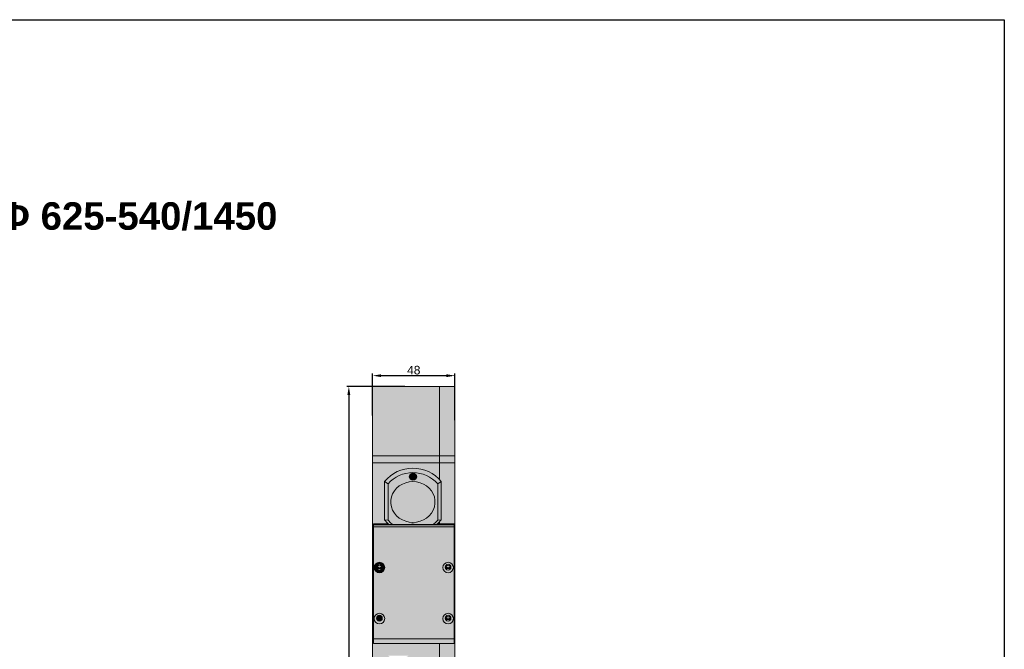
# Model space of a CAD drawing. Header units: millimetres. Extents: x 1690 to 10670, y 1931 to 4673.
# Tile 48 of 48: x 10097 to 10670, y 3606 to 3972. Entities that reach past the tile are written whole.
import ezdxf

# ---------------------------------------------------------------- set-up
doc = ezdxf.new("R2010")
doc.units = ezdxf.units.MM
doc.styles.get("Standard").update_dxf_attribs({"font": 'arial.ttf'})
doc.dimstyles.new('ISO-25', dxfattribs={"dimtxt": 2.5, "dimasz": 2.5, "dimexe": 1.25, "dimexo": 0.625, "dimtad": 1, "dimdec": 0, "dimtxsty": 'Standard', "dimcen": 2.5, "dimadec": 0, "dimazin": 0, "dimtfac": 1, "dimtdec": 0, "dimtmove": 0, "dimatfit": 3, "dimfxl": 0, "dimarcsym": 0})

# ---------------------------------------------------------------- blocks, each defined once
blk = doc.blocks.new('*D182')
at = {"color": 0, "lineweight": -2, "transparency": 16777216}
for p, q in [((10321.17, 3758.83), (10287.23, 3758.83)), ((10288.48, 3753.83), (10288.48, 3335.86)), ((10323.19, 3330.86), (10287.23, 3330.86))]:
    blk.add_line(p, q, dxfattribs=at)
at = {"color": 0, "transparency": 16777216}
for points in [[(10287.64, 3753.83), (10289.31, 3753.83), (10288.48, 3758.83)], [(10287.64, 3335.86), (10289.31, 3335.86), (10288.48, 3330.86)]]:
    blk.add_solid(points, dxfattribs=at)
at = {"layer": 'Defpoints', "color": 0, "transparency": 16777216}
for p in [(10321.8, 3758.83), (10288.48, 3330.86), (10323.82, 3330.86)]:
    blk.add_point(p, dxfattribs=at)
at = {"color": 0, "transparency": 16777216, "insert": (10285.3, 3544.85), "char_height": 5, "attachment_point": 5, "rotation": 90}
blk.add_mtext('428', dxfattribs=at)
blk = doc.blocks.new('*D183')
at = {"color": 0, "lineweight": -2, "transparency": 16777216}
for p, q in [((10302.3, 3741.88), (10302.3, 3766.33)), ((10307.3, 3765.08), (10345.3, 3765.08)), ((10350.3, 3739.23), (10350.3, 3766.33))]:
    blk.add_line(p, q, dxfattribs=at)
at = {"color": 0, "transparency": 16777216}
for points in [[(10307.3, 3765.91), (10307.3, 3764.25), (10302.3, 3765.08)], [(10345.3, 3765.91), (10345.3, 3764.25), (10350.3, 3765.08)]]:
    blk.add_solid(points, dxfattribs=at)
at = {"layer": 'Defpoints', "color": 0, "transparency": 16777216}
for p in [(10350.3, 3765.08), (10302.3, 3741.25), (10350.3, 3738.6)]:
    blk.add_point(p, dxfattribs=at)
at = {"color": 0, "transparency": 16777216, "insert": (10326.3, 3768.26), "char_height": 5, "attachment_point": 5}
blk.add_mtext('48', dxfattribs=at)

msp = doc.modelspace()

# ---------------------------------------------------------------- hatches: boundary and pattern name
h = msp.add_hatch(color=254)
h.dxf.hatch_style = 1
h.paths.add_polyline_path([(10341.3, 3758.83), (10302.3, 3758.83), (10302.3, 3718.37), (10341.3, 3718.37)])
h.paths.add_polyline_path([(10350.3, 3758.83), (10341.3, 3758.83), (10341.3, 3718.37), (10350.3, 3718.37)])
h.paths.add_polyline_path([(10350.3, 3714.44), (10341.3, 3714.44), (10341.3, 3704.66, -0.017467), (10342.3, 3703.54), (10342.3, 3681.15), (10341.29, 3680.05), (10341.3, 3678.87), (10349.8, 3678.87), (10349.8, 3678.31), (10349.8, 3677.18), (10349.8, 3669.72), (10350.3, 3669.72)])
h.paths.add_polyline_path([(10350.3, 3718.37), (10341.3, 3718.37), (10341.3, 3714.44), (10350.3, 3714.44)])
h.paths.add_polyline_path([(10341.3, 3718.37), (10302.3, 3718.37), (10302.3, 3714.44), (10341.3, 3714.44)])
h.paths.add_polyline_path([(10341.3, 3714.44), (10302.3, 3714.44), (10302.3, 3669.72), (10302.3, 3667.21), (10302.3, 3609.97), (10302.8, 3609.97), (10302.8, 3611.82), (10302.8, 3677.18), (10302.8, 3678.31), (10302.8, 3678.87), (10311.45, 3678.87), (10311.06, 3679.22), (10309.3, 3681.15), (10309.3, 3703.54, -0.447266), (10341.3, 3704.66)])
h = msp.add_hatch(color=254)
h.dxf.hatch_style = 1
h.paths.add_polyline_path([(10311.3, 3702.14), (10311.3, 3680.99), (10313.02, 3679.25), (10314.09, 3678.38), (10324.37, 3678.38, -0.339659), (10327.22, 3678.38), (10337.5, 3678.38), (10338.57, 3679.25), (10340.3, 3680.99), (10340.3, 3702.14, 0.447806)])
h.paths.add_polyline_path([(10333.72, 3700.93), (10335.29, 3699.61), (10336.6, 3698.06), (10337.61, 3696.33), (10338.3, 3694.48), (10338.65, 3692.54), (10338.65, 3690.58), (10338.3, 3688.65), (10337.61, 3686.79), (10336.6, 3685.07), (10335.29, 3683.52), (10333.72, 3682.19), (10331.94, 3681.12), (10329.98, 3680.33), (10327.92, 3679.85), (10325.8, 3679.69), (10323.67, 3679.85), (10321.61, 3680.33), (10319.66, 3681.12), (10317.87, 3682.19), (10316.31, 3683.52), (10315, 3685.07), (10313.98, 3686.79), (10313.29, 3688.65), (10312.94, 3690.58), (10312.94, 3692.54), (10313.29, 3694.48), (10313.98, 3696.33), (10315, 3698.06), (10316.31, 3699.61), (10317.87, 3700.93), (10319.66, 3702.01), (10321.61, 3702.8), (10323.67, 3703.28), (10325.8, 3703.44), (10327.92, 3703.28), (10329.98, 3702.8), (10331.94, 3702.01)], flags=16)
h.paths.add_polyline_path([(10327.83, 3705.52), (10327.35, 3704.86), (10326.64, 3704.42), (10325.8, 3704.27), (10324.95, 3704.42), (10324.24, 3704.86), (10323.76, 3705.52), (10323.6, 3706.29), (10323.76, 3707.07), (10324.24, 3707.72), (10324.95, 3708.16), (10325.8, 3708.32), (10326.64, 3708.16), (10327.35, 3707.72), (10327.83, 3707.07), (10328, 3706.29)], flags=0)
edge = h.paths.add_edge_path(flags=0)
edge.add_line((10326.9, 3706.26), (10326.64, 3705.9))
edge.add_line((10326.64, 3705.9), (10326.26, 3705.66))
edge.add_line((10326.26, 3705.66), (10325.8, 3705.58))
edge.add_line((10325.8, 3705.58), (10325.34, 3705.66))
edge.add_line((10325.34, 3705.66), (10324.95, 3705.9))
edge.add_line((10324.95, 3705.9), (10324.69, 3706.26))
edge.add_line((10324.69, 3706.26), (10324.6, 3706.68))
edge.add_line((10324.6, 3706.68), (10324.69, 3707.11))
edge.add_line((10324.69, 3707.11), (10324.95, 3707.46))
edge.add_line((10324.95, 3707.46), (10325.36, 3707.69))
edge.add_arc((10325.74, 3707.07), 0.732, 106.70294, 121.59551, ccw=False)
edge.add_spline(control_points=[(10325.8, 3707.71), (10325.74, 3707.72), (10325.67, 3707.72), (10325.61, 3707.74), (10325.59, 3707.75)], knot_values=[0.024928, 0.024928, 0.024928, 0.024928, 0.750689, 1, 1, 1, 1], degree=3, periodic=0)
edge.add_line((10325.59, 3707.75), (10325.8, 3707.79))
edge.add_line((10325.8, 3707.79), (10326.02, 3707.75))
edge.add_spline(control_points=[(10326.02, 3707.75), (10326.03, 3707.75), (10326.06, 3707.76), (10326.08, 3707.78), (10326.1, 3707.79)], knot_values=[0.711685, 0.711685, 0.711685, 0.711685, 0.811761, 1, 1, 1, 1], degree=3, periodic=0)
edge.add_arc((10325.86, 3707.07), 0.731, 62.75952, 73.38556, ccw=False)
edge.add_line((10326.19, 3707.72), (10326.26, 3707.7))
edge.add_line((10326.26, 3707.7), (10326.64, 3707.46))
edge.add_line((10326.64, 3707.46), (10326.9, 3707.11))
edge.add_line((10326.9, 3707.11), (10327, 3706.68))
edge.add_line((10327, 3706.68), (10326.9, 3706.26))
h.paths.add_polyline_path([(10309.3, 3703.54), (10311.3, 3702.14, -0.447806), (10340.3, 3702.14), (10342.3, 3703.54, 0.468392)])
h.paths.add_polyline_path([(10311.3, 3702.14), (10309.3, 3703.54), (10309.3, 3681.15), (10311.3, 3680.99)])
h.paths.add_polyline_path([(10342.3, 3703.54), (10340.3, 3702.14), (10340.3, 3680.99), (10342.3, 3681.15)])
edge = h.paths.add_edge_path(flags=0)
edge.add_line((10326.19, 3707.72), (10326.02, 3707.75))
edge.add_spline(control_points=[(10326.02, 3707.75), (10325.95, 3707.72), (10325.87, 3707.72), (10325.8, 3707.71)], knot_values=[0, 0, 0, 0, 0.711685, 0.711685, 0.711685, 0.711685], degree=3, periodic=0)
edge.add_spline(control_points=[(10325.8, 3707.71), (10325.74, 3707.72), (10325.67, 3707.72), (10325.61, 3707.74), (10325.59, 3707.75)], knot_values=[0.024928, 0.024928, 0.024928, 0.024928, 0.750689, 1, 1, 1, 1], degree=3, periodic=0)
edge.add_line((10325.59, 3707.75), (10325.4, 3707.72))
edge.add_arc((10325.74, 3707.07), 0.732, 117.63081, 121.59551)
edge.add_arc((10325.74, 3707.07), 0.732, 121.59551, 274.07866)
edge.add_arc((10325.86, 3707.07), 0.731, 265.33061, 422.75952)
h.paths.add_polyline_path([(10326.96, 3706.83), (10326.9, 3707.11), (10326.64, 3707.46), (10326.26, 3707.7), (10326.19, 3707.72, -0.82016), (10325.8, 3706.34, -0.784686), (10325.36, 3707.69), (10324.95, 3707.46), (10324.69, 3707.11), (10324.63, 3706.83, 0.347232), (10325.8, 3705.97, 0.347233)], flags=0)
h.paths.add_polyline_path([(10326.64, 3705.9), (10326.9, 3706.26), (10327, 3706.68), (10326.96, 3706.83, -0.347233), (10325.8, 3705.97, -0.347232), (10324.63, 3706.83), (10324.6, 3706.68), (10324.69, 3706.26), (10324.95, 3705.9), (10325.34, 3705.66), (10325.8, 3705.58), (10326.26, 3705.66)], flags=0)
h.paths.add_polyline_path([(10327.83, 3705.52), (10328, 3706.29), (10327.83, 3707.07), (10327.35, 3707.72), (10326.64, 3708.16), (10325.8, 3708.32), (10324.95, 3708.16), (10324.24, 3707.72), (10323.76, 3707.07), (10323.6, 3706.29), (10323.76, 3705.52), (10324.24, 3704.86), (10324.95, 3704.42), (10325.8, 3704.27), (10326.64, 3704.42), (10327.35, 3704.86)], flags=16)
edge = h.paths.add_edge_path(flags=0)
edge.add_line((10325.34, 3705.66), (10324.95, 3705.9))
edge.add_line((10324.95, 3705.9), (10324.69, 3706.26))
edge.add_line((10324.69, 3706.26), (10324.6, 3706.68))
edge.add_line((10324.6, 3706.68), (10324.69, 3707.11))
edge.add_line((10324.69, 3707.11), (10324.95, 3707.46))
edge.add_line((10324.95, 3707.46), (10325.34, 3707.7))
edge.add_line((10325.34, 3707.7), (10325.8, 3707.79))
edge.add_line((10325.8, 3707.79), (10326.02, 3707.75))
edge.add_spline(control_points=[(10326.02, 3707.75), (10326.02, 3707.75), (10326.03, 3707.75), (10326.03, 3707.75)], knot_values=[0.711685, 0.711685, 0.711685, 0.711685, 0.736681, 0.736681, 0.736681, 0.736681], degree=3, periodic=0)
edge.add_spline(control_points=[(10326.03, 3707.75), (10326.04, 3707.75), (10326.04, 3707.76), (10326.05, 3707.76), (10326.05, 3707.76)], knot_values=[0.736681, 0.736681, 0.736681, 0.736681, 0.811761, 0.826347, 0.826347, 0.826347, 0.826347], degree=3, periodic=0)
edge.add_spline(control_points=[(10326.05, 3707.76), (10326.06, 3707.76), (10326.07, 3707.77), (10326.07, 3707.77)], knot_values=[0.826347, 0.826347, 0.826347, 0.826347, 0.899092, 0.899092, 0.899092, 0.899092], degree=3, periodic=0)
edge.add_spline(control_points=[(10326.1, 3707.79), (10326.09, 3707.78), (10326.08, 3707.78), (10326.07, 3707.77)], knot_values=[0.899092, 0.899092, 0.899092, 0.899092, 1, 1, 1, 1], degree=3, periodic=0)
edge.add_spline(control_points=[(10326.05, 3707.76), (10326.05, 3707.76), (10326.04, 3707.76), (10326.04, 3707.75), (10326.03, 3707.75)], knot_values=[0.736681, 0.736681, 0.736681, 0.736681, 0.751268, 0.826347, 0.826347, 0.826347, 0.826347], degree=3, periodic=0)
edge.add_spline(control_points=[(10326.02, 3707.75), (10326.02, 3707.74), (10326.01, 3707.74), (10326, 3707.74)], knot_values=[0.655646, 0.655646, 0.655646, 0.655646, 0.711685, 0.711685, 0.711685, 0.711685], degree=3, periodic=0)
edge.add_line((10326.02, 3707.75), (10326.26, 3707.7))
edge.add_line((10326.26, 3707.7), (10326.64, 3707.46))
edge.add_line((10326.64, 3707.46), (10326.9, 3707.11))
edge.add_line((10326.9, 3707.11), (10327, 3706.68))
edge.add_line((10327, 3706.68), (10326.9, 3706.26))
edge.add_line((10326.9, 3706.26), (10326.64, 3705.9))
edge.add_line((10326.64, 3705.9), (10326.26, 3705.66))
edge.add_line((10326.26, 3705.66), (10325.8, 3705.58))
edge.add_line((10325.8, 3705.58), (10325.34, 3705.66))
edge = h.paths.add_edge_path(flags=0)
edge.add_spline(control_points=[(10325.61, 3707.74), (10325.62, 3707.74), (10325.63, 3707.73), (10325.64, 3707.73)], knot_values=[0.136198, 0.136198, 0.136198, 0.136198, 0.268694, 0.268694, 0.268694, 0.268694], degree=3, periodic=0)
edge.add_spline(control_points=[(10325.64, 3707.73), (10325.64, 3707.73), (10325.65, 3707.73), (10325.66, 3707.73), (10325.66, 3707.72)], knot_values=[0.268694, 0.268694, 0.268694, 0.268694, 0.274239, 0.382757, 0.382757, 0.382757, 0.382757], degree=3, periodic=0)
edge.add_spline(control_points=[(10325.66, 3707.72), (10325.67, 3707.72), (10325.68, 3707.72), (10325.69, 3707.72)], knot_values=[0.382757, 0.382757, 0.382757, 0.382757, 0.512463, 0.512463, 0.512463, 0.512463], degree=3, periodic=0)
edge.add_spline(control_points=[(10325.69, 3707.72), (10325.71, 3707.72), (10325.73, 3707.72), (10325.74, 3707.72)], knot_values=[0.512463, 0.512463, 0.512463, 0.512463, 0.753103, 0.753103, 0.753103, 0.753103], degree=3, periodic=0)
edge.add_spline(control_points=[(10325.8, 3707.71), (10325.78, 3707.71), (10325.76, 3707.72), (10325.74, 3707.72)], knot_values=[0.753103, 0.753103, 0.753103, 0.753103, 1, 1, 1, 1], degree=3, periodic=0)
edge.add_spline(control_points=[(10325.74, 3707.72), (10325.73, 3707.72), (10325.71, 3707.72), (10325.69, 3707.72)], knot_values=[0.512463, 0.512463, 0.512463, 0.512463, 0.753103, 0.753103, 0.753103, 0.753103], degree=3, periodic=0)
edge.add_spline(control_points=[(10325.69, 3707.72), (10325.68, 3707.72), (10325.67, 3707.72), (10325.66, 3707.72)], knot_values=[0.382757, 0.382757, 0.382757, 0.382757, 0.512463, 0.512463, 0.512463, 0.512463], degree=3, periodic=0)
edge.add_spline(control_points=[(10325.66, 3707.72), (10325.66, 3707.73), (10325.65, 3707.73), (10325.64, 3707.73), (10325.64, 3707.73)], knot_values=[0.268694, 0.268694, 0.268694, 0.268694, 0.377212, 0.382757, 0.382757, 0.382757, 0.382757], degree=3, periodic=0)
edge.add_spline(control_points=[(10325.59, 3707.75), (10325.6, 3707.75), (10325.61, 3707.74), (10325.61, 3707.74)], knot_values=[0, 0, 0, 0, 0.136198, 0.136198, 0.136198, 0.136198], degree=3, periodic=0)
h = msp.add_hatch(color=254)
h.dxf.hatch_style = 1
h.paths.add_polyline_path([(10326.64, 3708.16), (10325.8, 3708.32), (10324.95, 3708.16), (10324.24, 3707.72), (10323.76, 3707.07), (10323.6, 3706.29), (10323.76, 3705.52), (10324.24, 3704.86), (10324.95, 3704.42), (10325.8, 3704.27), (10326.64, 3704.42), (10327.35, 3704.86), (10327.83, 3705.52), (10328, 3706.29), (10327.83, 3707.07), (10327.35, 3707.72)])
h.paths.add_polyline_path([(10326.26, 3707.7), (10326.64, 3707.46), (10326.9, 3707.11), (10327, 3706.68), (10326.9, 3706.26), (10326.64, 3705.9), (10326.26, 3705.66), (10325.8, 3705.58), (10325.34, 3705.66), (10324.95, 3705.9), (10324.69, 3706.26), (10324.6, 3706.68), (10324.69, 3707.11), (10324.95, 3707.46), (10325.34, 3707.7), (10325.8, 3707.79)], flags=16)
edge = h.paths.add_edge_path(flags=0)
edge.add_line((10326.19, 3707.72), (10326.02, 3707.75))
edge.add_spline(control_points=[(10326.02, 3707.75), (10325.95, 3707.72), (10325.87, 3707.72), (10325.8, 3707.71)], knot_values=[0, 0, 0, 0, 0.711685, 0.711685, 0.711685, 0.711685], degree=3, periodic=0)
edge.add_spline(control_points=[(10325.8, 3707.71), (10325.74, 3707.72), (10325.67, 3707.72), (10325.61, 3707.74), (10325.59, 3707.75)], knot_values=[0.024928, 0.024928, 0.024928, 0.024928, 0.750689, 1, 1, 1, 1], degree=3, periodic=0)
edge.add_line((10325.59, 3707.75), (10325.4, 3707.72))
edge.add_arc((10325.74, 3707.07), 0.732, 117.63081, 274.07866)
edge.add_arc((10325.86, 3707.07), 0.731, 265.33061, 422.75952)
h = msp.add_hatch(color=254)
h.dxf.hatch_style = 1
h.paths.add_polyline_path([(10326.64, 3705.9), (10326.9, 3706.26), (10327, 3706.68), (10326.96, 3706.83, -0.347233), (10325.8, 3705.97, -0.347232), (10324.63, 3706.83), (10324.6, 3706.68), (10324.69, 3706.26), (10324.95, 3705.9), (10325.34, 3705.66), (10325.8, 3705.58), (10326.26, 3705.66)])
h = msp.add_hatch(color=254)
h.dxf.hatch_style = 1
h.paths.add_polyline_path([(10325.4, 3707.72), (10325.34, 3707.7), (10324.95, 3707.46), (10324.69, 3707.11), (10324.63, 3706.83, 0.347232), (10325.8, 3705.97, 0.347233), (10326.96, 3706.83), (10326.9, 3707.11), (10326.64, 3707.46), (10326.26, 3707.7), (10326.19, 3707.72, -0.82016), (10325.8, 3706.34, -0.813025)])
h = msp.add_hatch(color=254)
h.dxf.hatch_style = 1
edge = h.paths.add_edge_path()
edge.add_line((10326.19, 3707.72), (10326.02, 3707.75))
edge.add_spline(control_points=[(10326.02, 3707.75), (10325.95, 3707.72), (10325.87, 3707.72), (10325.8, 3707.71)], knot_values=[0, 0, 0, 0, 0.711685, 0.711685, 0.711685, 0.711685], degree=3, periodic=0)
edge.add_spline(control_points=[(10325.8, 3707.71), (10325.74, 3707.72), (10325.67, 3707.72), (10325.61, 3707.74), (10325.59, 3707.75)], knot_values=[0.024928, 0.024928, 0.024928, 0.024928, 0.750689, 1, 1, 1, 1], degree=3, periodic=0)
edge.add_line((10325.59, 3707.75), (10325.4, 3707.72))
edge.add_arc((10325.74, 3707.07), 0.732, 117.63081, 274.07866)
edge.add_arc((10325.86, 3707.07), 0.731, 265.33061, 422.75952)
h = msp.add_hatch(color=254)
h.dxf.hatch_style = 1
edge = h.paths.add_edge_path()
edge.add_spline(control_points=[(10325.8, 3707.71), (10325.87, 3707.72), (10325.95, 3707.72), (10326.02, 3707.75)], knot_values=[0, 0, 0, 0, 0.711685, 0.711685, 0.711685, 0.711685], degree=3, periodic=0)
edge.add_line((10326.02, 3707.75), (10325.8, 3707.79))
edge.add_line((10325.8, 3707.79), (10325.59, 3707.75))
edge.add_spline(control_points=[(10325.59, 3707.75), (10325.61, 3707.74), (10325.67, 3707.72), (10325.74, 3707.72), (10325.8, 3707.71)], knot_values=[0.024928, 0.024928, 0.024928, 0.024928, 0.274239, 1, 1, 1, 1], degree=3, periodic=0)
at = {"true_color": 0xff7575}
h = msp.add_hatch(color=11, dxfattribs=at)
h.dxf.hatch_style = 1
h.paths.add_polyline_path([(10338.65, 3690.58), (10338.65, 3692.54), (10338.3, 3694.48), (10337.61, 3696.33), (10336.6, 3698.06), (10335.29, 3699.61), (10333.72, 3700.93), (10331.94, 3702.01), (10329.98, 3702.8), (10327.92, 3703.28), (10325.8, 3703.44), (10323.67, 3703.28), (10321.61, 3702.8), (10319.66, 3702.01), (10317.87, 3700.93), (10316.31, 3699.61), (10315, 3698.06), (10313.98, 3696.33), (10313.29, 3694.48), (10312.94, 3692.54), (10312.94, 3690.58), (10313.29, 3688.65), (10313.98, 3686.79), (10315, 3685.07), (10316.31, 3683.52), (10317.87, 3682.19), (10319.66, 3681.12), (10321.61, 3680.33), (10323.67, 3679.85), (10325.8, 3679.69), (10327.92, 3679.85), (10329.98, 3680.33), (10331.94, 3681.12), (10333.72, 3682.19), (10335.29, 3683.52), (10336.6, 3685.07), (10337.61, 3686.79), (10338.3, 3688.65)])
h.paths.add_polyline_path([(10337.3, 3348.86, 0.414317), (10334.29, 3351.86), (10317.29, 3351.86, 0.414027), (10314.3, 3348.86), (10314.3, 3346.86, 0.414214), (10317.3, 3343.86), (10334.3, 3343.86, 0.414297), (10337.3, 3346.86)])
h = msp.add_hatch(color=254)
h.dxf.hatch_style = 1
h.paths.add_polyline_path([(10342.3, 3681.15), (10340.3, 3680.99), (10338.57, 3679.25), (10337.5, 3678.38), (10339.58, 3678.38), (10340.53, 3679.22)])
h.paths.add_polyline_path([(10341.29, 3680.05), (10340.53, 3679.22), (10339.58, 3678.38), (10339.8, 3678.38), (10340.8, 3678.52), (10340.8, 3678.87), (10341.3, 3678.87)], flags=17)
h.paths.add_polyline_path([(10349.8, 3678.87), (10340.8, 3678.87), (10340.8, 3678.52), (10339.8, 3678.38), (10339.58, 3678.38), (10337.5, 3678.38), (10312.8, 3678.38), (10311.8, 3678.52), (10311.45, 3678.87), (10302.8, 3678.87), (10302.8, 3678.31), (10349.8, 3678.31)])
h.paths.add_polyline_path([(10349.8, 3678.31), (10302.8, 3678.31), (10302.8, 3677.18), (10349.8, 3677.18)])
h.paths.add_polyline_path([(10324.37, 3678.38), (10327.22, 3678.38, 0.339659)], flags=16)
h.paths.add_polyline_path([(10311.3, 3680.99), (10309.3, 3681.15), (10311.06, 3679.22), (10311.45, 3678.87), (10311.8, 3678.52), (10312.8, 3678.38), (10314.09, 3678.38), (10313.02, 3679.25)])
h = msp.add_hatch(color=254)
h.dxf.hatch_style = 1
h.paths.add_polyline_path([(10349.8, 3677.18), (10302.8, 3677.18), (10302.8, 3611.82), (10349.8, 3611.82)])
h = msp.add_hatch(color=254)
h.dxf.hatch_style = 1
h.paths.add_polyline_path([(10350.3, 3669.72), (10349.8, 3669.72), (10349.8, 3611.82), (10349.8, 3609.97), (10350.3, 3609.97), (10350.3, 3667.21)])
h.paths.add_polyline_path([(10349.38, 3653.39, 1), (10343.2, 3653.39, 1)])
h.paths.add_polyline_path([(10344.6, 3653.6, -1), (10347.97, 3653.6, -1)], flags=16)
h.paths.add_polyline_path([(10347.97, 3653.6, 0.063839), (10347.92, 3654.03, -0.328593), (10346.3, 3652.84, -0.334877), (10344.66, 3654.07, 0.069503), (10344.6, 3653.6, 1)], flags=0)
h = msp.add_hatch(color=254)
h.dxf.hatch_style = 1
h.paths.add_polyline_path([(10309.38, 3653.39, 1), (10303.2, 3653.39, 1)])
h.paths.add_polyline_path([(10304.6, 3653.6, -1), (10307.97, 3653.6, -1)], flags=16)
h = msp.add_hatch(color=254)
h.dxf.hatch_style = 1
h.paths.add_polyline_path([(10347.97, 3623.9, 0.063846), (10347.92, 3624.32, -0.328589), (10346.3, 3623.14, -0.334865), (10344.66, 3624.36, 0.069502), (10344.6, 3623.9, 1)])
h.paths.add_polyline_path([(10347.35, 3625.2, 0.35363), (10345.23, 3625.22, 0.259717), (10346.3, 3624.63, 0.256871)])
h.paths.add_polyline_path([(10347.97, 3653.6, 0.063839), (10347.92, 3654.03, -0.328593), (10346.3, 3652.84, -0.334877), (10344.66, 3654.07, 0.069503), (10344.6, 3653.6, 1)])
h.paths.add_polyline_path([(10345.23, 3654.92, 0.259697), (10346.3, 3654.33, 0.256847), (10347.35, 3654.91, 0.353636)])
h.paths.add_polyline_path([(10307.97, 3653.6, 0.06384), (10307.92, 3654.03, -0.328594), (10306.3, 3652.84, -0.334878), (10304.66, 3654.07, 0.069503), (10304.6, 3653.6, 1)])
h.paths.add_polyline_path([(10305.23, 3654.92, 0.259694), (10306.3, 3654.33, 0.256849), (10307.35, 3654.91, 0.353636)])
h = msp.add_hatch(color=254)
h.dxf.hatch_style = 1
h.paths.add_polyline_path([(10307.92, 3654.03, 0.123612), (10307.53, 3654.75, -0.470317), (10306.3, 3653.29, -0.476785), (10305.07, 3654.78, 0.123696), (10304.66, 3654.07, 0.334878), (10306.3, 3652.84, 0.328594)])
h.paths.add_polyline_path([(10347.92, 3654.03, 0.123613), (10347.53, 3654.75, -0.470318), (10346.3, 3653.29, -0.476787), (10345.07, 3654.78, 0.123697), (10344.66, 3654.07, 0.334877), (10346.3, 3652.84, 0.328593)])
h.paths.add_polyline_path([(10347.92, 3624.32, 0.123613), (10347.53, 3625.04, -0.47034), (10346.3, 3623.58, -0.476808), (10345.07, 3625.07, 0.123696), (10344.66, 3624.36, 0.334865), (10346.3, 3623.14, 0.328589)])
h = msp.add_hatch(color=254)
h.dxf.hatch_style = 1
h.paths.add_polyline_path([(10307.53, 3654.75, 0.034684), (10307.35, 3654.91, -0.256849), (10306.3, 3654.33, -0.259694), (10305.23, 3654.92, 0.031625), (10305.07, 3654.78, 0.476785), (10306.3, 3653.29, 0.470317)])
h.paths.add_polyline_path([(10347.53, 3654.75, 0.034683), (10347.35, 3654.91, -0.256847), (10346.3, 3654.33, -0.259697), (10345.23, 3654.92, 0.031625), (10345.07, 3654.78, 0.476787), (10346.3, 3653.29, 0.470318)])
h.paths.add_polyline_path([(10347.53, 3625.04, 0.034681), (10347.35, 3625.2, -0.256871), (10346.3, 3624.63, -0.259717), (10345.23, 3625.22, 0.031626), (10345.07, 3625.07, 0.476808), (10346.3, 3623.58, 0.47034)])
h = msp.add_hatch(color=254)
h.dxf.hatch_style = 1
h.paths.add_polyline_path([(10303.2, 3623.68, 1), (10309.38, 3623.68, 1)])
h.paths.add_polyline_path([(10307.97, 3623.9, -1), (10304.6, 3623.9, -1)], flags=16)
h.paths.add_polyline_path([(10343.2, 3623.68, 1), (10349.38, 3623.68, 1)])
h.paths.add_polyline_path([(10347.97, 3623.9, -1), (10344.6, 3623.9, -1)], flags=16)
h = msp.add_hatch(color=254)
h.dxf.hatch_style = 1
h.paths.add_polyline_path([(10305.23, 3625.22, 0.259714), (10306.3, 3624.63, 0.256872), (10307.35, 3625.2, 0.35363)])
h = msp.add_hatch(color=254)
h.dxf.hatch_style = 1
h.paths.add_polyline_path([(10307.97, 3623.9, 0.063847), (10307.92, 3624.32, -0.32859), (10306.3, 3623.14, -0.334866), (10304.66, 3624.36, 0.069503), (10304.6, 3623.9, 1)])
h = msp.add_hatch(color=254)
h.dxf.hatch_style = 1
h.paths.add_polyline_path([(10307.92, 3624.32, 0.123612), (10307.53, 3625.04, -0.470339), (10306.3, 3623.58, -0.476807), (10305.07, 3625.07, 0.123695), (10304.66, 3624.36, 0.334866), (10306.3, 3623.14, 0.32859)])
h = msp.add_hatch(color=254)
h.dxf.hatch_style = 1
h.paths.add_polyline_path([(10307.53, 3625.04, 0.034682), (10307.35, 3625.2, -0.256872), (10306.3, 3624.63, -0.259714), (10305.23, 3625.22, 0.031626), (10305.07, 3625.07, 0.476807), (10306.3, 3623.58, 0.470339)])
h = msp.add_hatch(color=254)
h.dxf.hatch_style = 1
h.paths.add_polyline_path([(10349.8, 3611.82), (10302.8, 3611.82), (10302.8, 3609.27), (10349.8, 3609.27)])
edge = h.paths.add_edge_path()
edge.add_line((10350.3, 3608.82), (10350.3, 3609.97))
edge.add_line((10350.3, 3609.97), (10349.8, 3609.97))
edge.add_line((10349.8, 3609.97), (10349.8, 3609.27))
edge.add_line((10349.8, 3609.27), (10341.3, 3609.27))
edge.add_line((10341.3, 3609.27), (10341.3, 3596.72))
edge.add_line((10341.3, 3596.72), (10350.3, 3596.72))
edge.add_line((10350.3, 3596.72), (10350.3, 3596.88))
edge.add_spline(control_points=[(10350.3, 3596.88), (10350.22, 3597.01), (10350.07, 3597.27), (10350.22, 3597.53), (10350.3, 3597.65)], knot_values=[0, 0, 0, 0, 0.515347, 1, 1, 1, 1], degree=3, periodic=0)
edge.add_line((10350.3, 3597.65), (10350.3, 3608.82))
h.paths.add_polyline_path([(10341.3, 3609.27), (10302.8, 3609.27), (10302.8, 3609.97), (10302.3, 3609.97), (10302.3, 3596.72), (10309, 3596.72), (10309.93, 3597.37), (10310.3, 3597.56), (10310.3, 3601.41), (10317.3, 3599.84), (10324.3, 3601.41), (10324.3, 3597.41), (10324.37, 3597.53), (10324.66, 3597.37), (10325.59, 3596.72), (10341.3, 3596.72)])
h.paths.add_polyline_path([(10323.19, 3602.02), (10322.56, 3601.57), (10321.54, 3601.12), (10320.27, 3600.78), (10318.83, 3600.57), (10317.3, 3600.49), (10315.76, 3600.57), (10314.32, 3600.78), (10313.05, 3601.12), (10312.03, 3601.57), (10311.4, 3602.02)], flags=16)

# ---------------------------------------------------------------- linework, layer by layer
at = {"color": 7, "linetype": 'Continuous', "lineweight": 15}
for p, q in [((10302.3, 3758.83), (10341.3, 3758.83)), ((10302.3, 3758.83), (10302.3, 3718.37)), ((10341.3, 3758.83), (10350.3, 3758.83)), ((10341.3, 3718.37), (10341.3, 3758.83)), ((10350.3, 3758.83), (10350.3, 3718.37)), ((10302.3, 3718.37), (10341.3, 3718.37)), ((10302.3, 3714.44), (10302.3, 3718.37)), ((10341.3, 3718.37), (10350.3, 3718.37)), ((10341.3, 3714.44), (10341.3, 3718.37)), ((10350.3, 3718.37), (10350.3, 3714.44)), ((10341.3, 3714.44), (10302.3, 3714.44)), ((10302.3, 3714.44), (10302.3, 3669.72)), ((10350.3, 3714.44), (10341.3, 3714.44)), ((10341.3, 3704.7), (10341.3, 3714.44)), ((10350.3, 3714.44), (10350.3, 3669.72)), ((10309.3, 3703.54), (10311.3, 3702.14)), ((10309.3, 3703.54), (10309.3, 3681.15)), ((10311.3, 3702.14), (10311.3, 3680.99)), ((10340.3, 3702.14), (10342.3, 3703.54)), ((10340.3, 3680.99), (10340.3, 3702.14)), ((10342.3, 3681.15), (10342.3, 3703.54)), ((10311.45, 3678.87), (10302.8, 3678.87)), ((10302.8, 3678.87), (10302.8, 3678.31)), ((10302.8, 3677.18), (10302.8, 3678.31)), ((10302.8, 3678.31), (10349.8, 3678.31)), ((10349.8, 3677.18), (10302.8, 3677.18)), ((10302.8, 3677.18), (10302.8, 3611.82)), ((10311.3, 3680.99), (10309.3, 3681.15)), ((10311.8, 3678.52), (10311.45, 3678.87)), ((10312.8, 3678.38), (10311.8, 3678.52)), ((10339.8, 3678.38), (10312.8, 3678.38)), ((10340.8, 3678.52), (10339.8, 3678.38)), ((10342.3, 3681.15), (10340.3, 3680.99)), ((10340.8, 3678.52), (10340.8, 3678.87)), ((10349.8, 3678.87), (10340.8, 3678.87)), ((10341.3, 3678.87), (10341.29, 3680.05)), ((10349.8, 3678.87), (10349.8, 3678.31)), ((10349.8, 3678.31), (10349.8, 3677.18)), ((10349.8, 3677.18), (10349.8, 3611.82)), ((10302.3, 3667.21), (10302.3, 3669.72)), ((10302.3, 3667.21), (10302.3, 3609.97)), ((10350.3, 3669.72), (10350.3, 3667.21)), ((10350.3, 3667.21), (10350.3, 3609.97)), ((10302.3, 3609.97), (10302.8, 3609.97)), ((10302.3, 3596.72), (10302.3, 3609.97)), ((10302.8, 3611.82), (10349.8, 3611.82)), ((10302.8, 3609.27), (10302.8, 3611.82)), ((10349.8, 3609.27), (10302.8, 3609.27)), ((10341.3, 3596.72), (10341.3, 3609.27)), ((10349.8, 3611.82), (10349.8, 3609.27)), ((10349.8, 3609.97), (10350.3, 3609.97)), ((10350.3, 3610.94), (10350.3, 3609.97)), ((10350.3, 3608.82), (10350.3, 3609.97)), ((10350.3, 3597.65), (10350.3, 3608.82))]:
    msp.add_line(p, q, dxfattribs=at)
at = {"color": 8, "linetype": 'Continuous', "lineweight": 15}
msp.add_line((10349.8, 3669.72), (10350.3, 3669.72), dxfattribs=at)
at = {"color": 1}
msp.add_lwpolyline([(7264.51, 3972.25), (10670.33, 3972.25), (10670.33, 1931.18), (7264.51, 1931.18)], close=True, dxfattribs=at)
at = {"color": 7, "linetype": 'Continuous', "lineweight": 15, "flags": 128}
for points in [[(10325.8, 3704.27), (10324.95, 3704.42), (10324.24, 3704.86), (10323.76, 3705.52), (10323.6, 3706.29), (10323.76, 3707.07), (10324.24, 3707.72), (10324.95, 3708.16), (10325.8, 3708.32), (10326.64, 3708.16), (10327.35, 3707.72), (10327.83, 3707.07), (10328, 3706.29), (10327.83, 3705.52), (10327.35, 3704.86), (10326.64, 3704.42), (10325.8, 3704.27)], [(10325.8, 3705.58), (10326.26, 3705.66), (10326.64, 3705.9), (10326.9, 3706.26), (10327, 3706.68), (10326.9, 3707.11), (10326.64, 3707.46), (10326.26, 3707.7), (10325.8, 3707.79), (10325.34, 3707.7), (10324.95, 3707.46), (10324.69, 3707.11), (10324.6, 3706.68), (10324.69, 3706.26), (10324.95, 3705.9), (10325.34, 3705.66), (10325.8, 3705.58)], [(10325.8, 3679.69), (10323.67, 3679.85), (10321.61, 3680.33), (10319.66, 3681.12), (10317.87, 3682.19), (10316.31, 3683.52), (10315, 3685.07), (10313.98, 3686.79), (10313.29, 3688.65), (10312.94, 3690.58), (10312.94, 3692.54), (10313.29, 3694.48), (10313.98, 3696.33), (10315, 3698.06), (10316.31, 3699.61), (10317.87, 3700.93), (10319.66, 3702.01), (10321.61, 3702.8), (10323.67, 3703.28), (10325.8, 3703.44), (10327.92, 3703.28), (10329.98, 3702.8), (10331.94, 3702.01), (10333.72, 3700.93), (10335.29, 3699.61), (10336.6, 3698.06), (10337.61, 3696.33), (10338.3, 3694.48), (10338.65, 3692.54), (10338.65, 3690.58), (10338.3, 3688.65), (10337.61, 3686.79), (10336.6, 3685.07), (10335.29, 3683.52), (10333.72, 3682.19), (10331.94, 3681.12), (10329.98, 3680.33), (10327.92, 3679.85), (10325.8, 3679.69)], [(10311.45, 3678.87), (10311.06, 3679.22), (10309.3, 3681.15)], [(10314.09, 3678.38), (10313.02, 3679.25), (10311.3, 3680.99)], [(10340.3, 3680.99), (10338.57, 3679.25), (10337.5, 3678.38)], [(10342.3, 3681.15), (10340.53, 3679.22), (10339.58, 3678.38)]]:
    msp.add_lwpolyline(points, dxfattribs=at)
at = {"color": 7, "linetype": 'Continuous', "lineweight": 15}
for centre, radius in [((10306.29, 3653.39), 3.09), ((10306.29, 3653.6), 1.69), ((10346.29, 3653.39), 3.09), ((10346.29, 3653.6), 1.69), ((10306.29, 3623.68), 3.09), ((10306.29, 3623.9), 1.69), ((10346.29, 3623.68), 3.09), ((10346.29, 3623.9), 1.69)]:
    msp.add_circle(centre, radius, dxfattribs=at)
for centre, radius, start, end in [((10325.8, 3689.79), 21.48, 39.80397, 140.19603), ((10325.8, 3689.2), 19.44, 41.7538, 138.2462), ((10325.76, 3707.14), 1.17, 192.85448, 271.96484), ((10325.74, 3707.07), 0.732, 112.06514, 274.07866), ((10325.86, 3707.07), 0.731, 265.33061, 68.5256), ((10325.84, 3707.14), 1.17, 268.03514, 347.14563), ((10325.8, 3676.52), 2.34, 52.479, 127.521), ((10306.29, 3654.54), 1.7, 196.14547, 270.22435), ((10306.29, 3654.53), 1.24, 168.57039, 270.35741), ((10306.29, 3655.59), 1.25, 212.01086, 270.11218), ((10306.3, 3655.59), 1.25, 269.88735, 327.9896), ((10306.3, 3654.53), 1.24, 269.58773, 11.48431), ((10306.3, 3654.54), 1.7, 269.77553, 343.85452), ((10346.29, 3654.54), 1.7, 196.14562, 270.2243), ((10346.29, 3654.53), 1.24, 168.57031, 270.35752), ((10346.29, 3655.59), 1.25, 212.01059, 270.11245), ((10346.3, 3655.59), 1.25, 269.88755, 327.98942), ((10346.3, 3654.53), 1.24, 269.58778, 11.48439), ((10346.3, 3654.54), 1.7, 269.77572, 343.85436), ((10306.29, 3624.83), 1.7, 196.14668, 270.22314), ((10306.29, 3624.82), 1.24, 168.56902, 270.3599), ((10306.29, 3625.88), 1.25, 212.0082, 270.11485), ((10306.3, 3625.88), 1.25, 269.88469, 327.99226), ((10306.3, 3624.82), 1.24, 269.58585, 11.48506), ((10306.3, 3624.83), 1.7, 269.77673, 343.85332), ((10346.29, 3624.83), 1.7, 196.14683, 270.22309), ((10346.29, 3624.82), 1.24, 168.56894, 270.36002), ((10346.29, 3625.88), 1.25, 212.00793, 270.11511), ((10346.3, 3625.88), 1.25, 269.88489, 327.99208), ((10346.3, 3624.82), 1.24, 269.58591, 11.48514), ((10346.3, 3624.83), 1.7, 269.77692, 343.85316)]:
    msp.add_arc(centre, radius, start, end, dxfattribs=at)
for points, knots in [([(10325.59, 3707.75), (10325.61, 3707.74), (10325.67, 3707.72), (10325.74, 3707.72), (10325.8, 3707.71)], [0, 0, 0, 0, 0.274239, 1, 1, 1, 1]), ([(10325.8, 3707.71), (10325.88, 3707.72), (10325.99, 3707.72), (10326.08, 3707.78), (10326.1, 3707.79)], [0, 0, 0, 0, 0.811761, 1, 1, 1, 1])]:
    msp.add_open_spline(points, degree=3, knots=knots, dxfattribs=at)

# ---------------------------------------------------------------- texts
at = {"color": 1, "insert": (10068.72, 3866.01), "char_height": 16, "width": 256.4869, "attachment_point": 1}
msp.add_mtext('{\\f@Arial Unicode MS|b1|i0|c204|p34;РФ 625-\\f@Arial Unicode MS|b1|i0|c0|p34;540\\f@Arial Unicode MS|b1|i0|c204|p34;/\\f@Arial Unicode MS|b1|i0|c0|p34;1450}', dxfattribs=at)

# ---------------------------------------------------------------- dimensions: what is measured, and where the dimension line sits
dim = msp.add_linear_dim(base=(10350.3, 3765.08), p1=(10302.3, 3741.25), p2=(10350.3, 3738.6), dimstyle='ISO-25', override={"dimtxt": 5, "dimasz": 5})
dim.commit()
dim.dimension.update_dxf_attribs({"geometry": '*D183', "text_midpoint": (10326.3, 3768.26)})
dim = msp.add_linear_dim(base=(10288.48, 3330.86), p1=(10321.8, 3758.83), p2=(10323.82, 3330.86), angle=90, dimstyle='ISO-25', override={"dimtxt": 5, "dimasz": 5})
dim.commit()
dim.dimension.update_dxf_attribs({"geometry": '*D182', "text_midpoint": (10285.3, 3544.85)})

doc.saveas('drawing.dxf')
